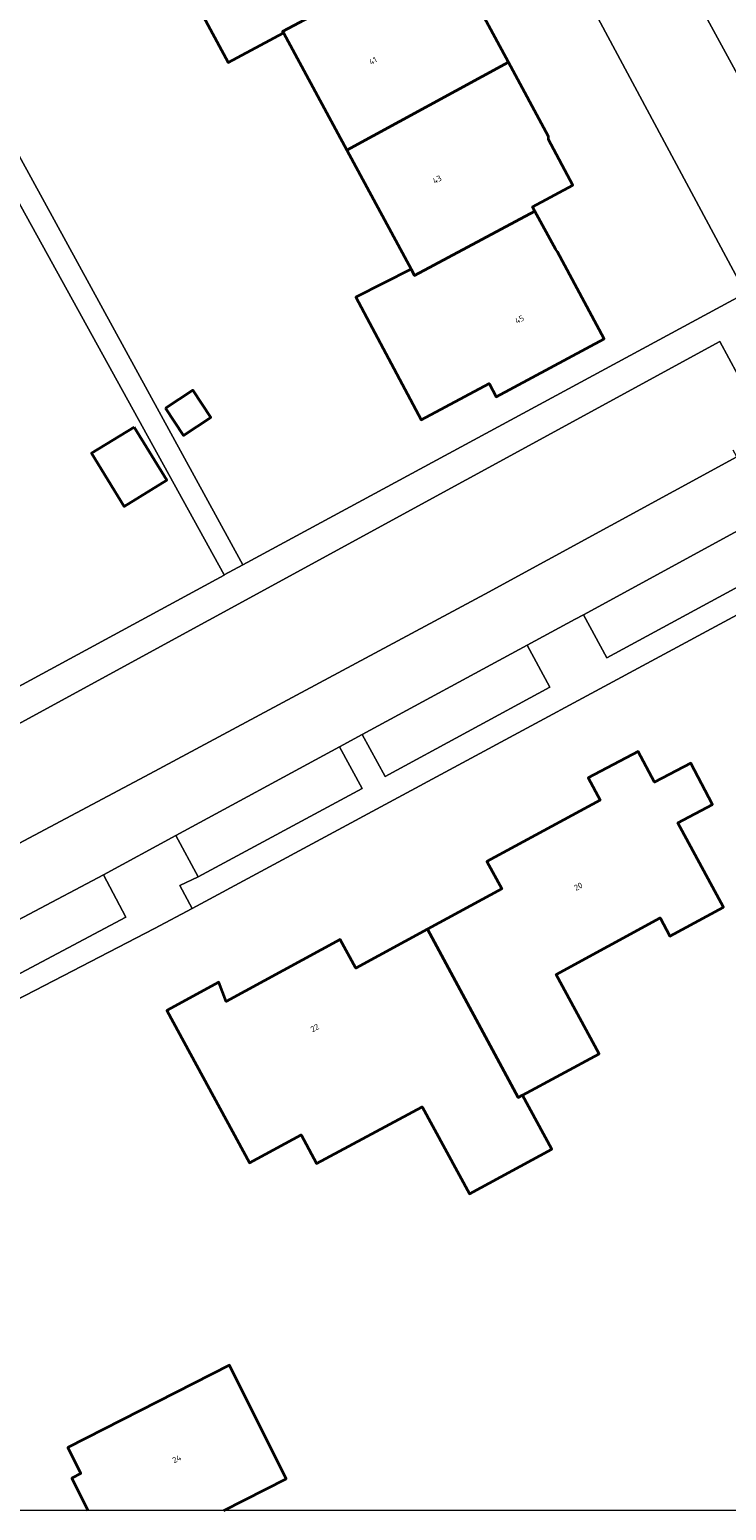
# Model space of a CAD drawing. Header units: metres. Extents: x 154991 to 155595, y 461305 to 461800.
# Tile 40 of 88: x 155293 to 155335, y 461305 to 461395. Entities that reach past the tile are written whole.
import ezdxf
from ezdxf.enums import TextEntityAlignment as Align

# ---------------------------------------------------------------- set-up
doc = ezdxf.new("R2010")
doc.units = ezdxf.units.M
for name, color, linetype, lineweight in [('B-WE-OG-BEBOUWING-GV', 7, 'Continuous', 35), ('B-WE-OG-BEBOUWING-T18', 10, 'Continuous', 18), ('B-WE-OG-TERREIN_BEGROEID-GV', 7, 'Continuous', 18), ('B-WE-OG-TERREIN_ERF-GV', 7, 'Continuous', 18), ('B-WE-VH-VERHARDING_STRAATBAKSTEEN-GV', 252, 'Continuous', 18), ('B-WE-VH-VERHARDING_TEGEL-GV', 252, 'Continuous', 18)]:
    doc.layers.add(name, color=color, linetype=linetype, lineweight=lineweight)
doc.layers.add('X-XX-AL-HULPLIJN-G', color=210, linetype='Continuous', lineweight=18, plot=False)
doc.styles.add('NLCS-ISO-M200-T18', font='NLCS-ISO.ttf', dxfattribs={"height": 0.36})

msp = doc.modelspace()

# ---------------------------------------------------------------- linework, layer by layer
at = {"layer": 'B-WE-OG-BEBOUWING-GV', "flags": 128}
for points in [[(155311.424, 461406.207), (155304.232, 461402.384), (155304.261, 461402.33), (155305.662, 461399.753), (155302.154, 461397.861), (155304.646, 461393.242), (155308.018, 461395.06), (155307.969, 461395.15), (155317.789, 461400.36), (155317.802, 461400.337), (155317.89, 461400.384), (155315.399, 461405.004), (155312.822, 461403.614)], [(155311.879, 461387.91), (155321.749, 461393.277), (155319.332, 461397.754), (155319.245, 461397.707), (155317.802, 461400.337), (155317.789, 461400.36), (155307.969, 461395.15), (155308.018, 461395.06)], [(155321.749, 461393.277), (155311.879, 461387.91), (155315.81, 461380.63), (155316.01, 461380.26), (155323.365, 461384.184), (155323.225, 461384.444), (155325.688, 461385.774), (155324.188, 461388.552), (155324.207, 461388.724)], [(155323.365, 461384.184), (155316.01, 461380.26), (155315.81, 461380.63), (155312.428, 461378.926), (155316.43, 461371.449), (155320.569, 461373.664), (155321.001, 461372.856), (155327.6, 461376.387), (155324.754, 461381.705), (155324.637, 461381.83)], [(155300.817, 461372.162), (155301.912, 461370.488), (155303.586, 461371.583), (155302.491, 461373.257)], [(155298.915, 461371.006), (155296.309, 461369.404), (155298.299, 461366.166), (155300.906, 461367.768)], [(155316.819, 461340.382), (155322.346, 461330.098), (155322.617, 461330.245), (155327.282, 461332.775), (155324.659, 461337.61), (155331.007, 461341.054), (155331.611, 461339.94), (155334.886, 461341.717), (155332.093, 461346.867), (155334.202, 461347.974), (155332.88, 461350.493), (155330.666, 461349.332), (155329.681, 461351.209), (155326.61, 461349.597), (155327.344, 461348.244), (155320.442, 461344.5), (155321.344, 461342.837)], [(155316.819, 461340.382), (155312.428, 461338), (155311.483, 461339.743), (155304.523, 461335.968), (155304.075, 461337.138), (155300.899, 461335.417), (155305.95, 461326.106), (155309.107, 461327.818), (155310.04, 461326.067), (155316.489, 461329.54), (155319.377, 461324.216), (155324.408, 461326.945), (155322.617, 461330.245), (155322.346, 461330.098)]]:
    msp.add_lwpolyline(points, close=True, dxfattribs=at)
msp.add_lwpolyline([(155304.384, 461304.911), (155308.184, 461306.841), (155304.733, 461313.764), (155294.85, 461308.756), (155295.633, 461307.185), (155295.649, 461307.152), (155295.103, 461306.883), (155296.076, 461304.911)], dxfattribs=at)
at = {"layer": 'B-WE-OG-TERREIN_BEGROEID-GV', "flags": 128}
for points in [[(155338.013, 461375.368), (155335.748, 461374.187), (155334.664, 461376.228), (155287.965, 461350.794)], [(155287.965, 461350.794), (155274.206, 461343.3), (155275.034, 461341.997), (155276.056, 461341.021), (155277.038, 461340.495), (155278.084, 461340.178), (155279.324, 461340.075), (155281.284, 461340.491), (155281.062, 461341.051), (155289.806, 461345.7), (155290.234, 461344.745), (155299.863, 461349.839), (155320.304, 461360.816), (155335.699, 461369.183), (155335.477, 461369.593)]]:
    msp.add_lwpolyline(points, dxfattribs=at)
for points in [[(155343.167, 461368.723), (155326.338, 461359.56), (155327.763, 461356.927), (155344.629, 461366.049)], [(155322.892, 461357.694), (155312.833, 461352.251), (155314.222, 461349.69), (155324.273, 461355.128)], [(155301.452, 461346.094), (155302.821, 461343.56), (155312.814, 461348.958), (155311.444, 461351.495)], [(155280.646, 461335.019), (155282.039, 461332.424), (155298.399, 461341.106), (155297.029, 461343.688), (155283.406, 461336.48)]]:
    msp.add_lwpolyline(points, close=True, dxfattribs=at)
at = {"layer": 'B-WE-OG-TERREIN_ERF-GV', "flags": 128}
for points in [[(155463.476, 461433.293), (155428.124, 461411.322), (155397.879, 461394.036), (155377.052, 461382.133), (155347.223, 461365.751), (155302.439, 461341.636), (155300.155, 461340.406), (155294.565, 461337.516), (155259.881, 461319.585), (155262.238, 461314.542), (155267.044, 461304.911)], [(155311.342, 461418.007), (155251.401, 461385.849), (155253.632, 461381.479), (155270.131, 461350.902), (155273.323, 461345.155), (155287.005, 461352.562), (155304.397, 461361.976), (155304.394, 461361.981), (155287.058, 461393.378), (155288.315, 461394.071), (155305.545, 461362.605), (155336.216, 461379.174), (155323.459, 461402.978), (155315.395, 461417.676)], [(155319.332, 461397.754), (155321.749, 461393.277), (155324.207, 461388.724), (155324.188, 461388.552), (155325.688, 461385.774), (155323.225, 461384.444), (155323.365, 461384.184), (155324.637, 461381.83), (155324.754, 461381.705), (155327.6, 461376.387), (155321.001, 461372.856), (155320.569, 461373.664), (155316.43, 461371.449), (155312.428, 461378.926), (155315.81, 461380.63), (155311.879, 461387.91), (155308.018, 461395.06), (155304.646, 461393.242), (155302.154, 461397.861)], [(155333.193, 461397.197), (155341.505, 461381.935), (155371.389, 461397.867)], [(155296.076, 461304.911), (155295.103, 461306.883), (155295.649, 461307.152), (155295.633, 461307.185), (155294.85, 461308.756), (155304.733, 461313.764), (155308.184, 461306.841), (155304.384, 461304.911)]]:
    msp.add_lwpolyline(points, dxfattribs=at)
for points in [[(155305.545, 461362.605), (155288.315, 461394.071), (155287.058, 461393.378), (155304.394, 461361.981)], [(155300.817, 461372.162), (155302.491, 461373.257), (155303.586, 461371.583), (155301.912, 461370.488)], [(155298.915, 461371.006), (155300.906, 461367.768), (155298.299, 461366.166), (155296.309, 461369.404)], [(155322.617, 461330.245), (155324.408, 461326.945), (155319.377, 461324.216), (155316.489, 461329.54), (155310.04, 461326.067), (155309.107, 461327.818), (155305.95, 461326.106), (155300.899, 461335.417), (155304.075, 461337.138), (155304.523, 461335.968), (155311.483, 461339.743), (155312.428, 461338), (155316.819, 461340.382), (155321.344, 461342.837), (155320.442, 461344.5), (155327.344, 461348.244), (155326.61, 461349.597), (155329.681, 461351.209), (155330.666, 461349.332), (155332.88, 461350.493), (155334.202, 461347.974), (155332.093, 461346.867), (155334.886, 461341.717), (155331.611, 461339.94), (155331.007, 461341.054), (155324.659, 461337.61), (155327.282, 461332.775)]]:
    msp.add_lwpolyline(points, close=True, dxfattribs=at)
at = {"layer": 'B-WE-VH-VERHARDING_STRAATBAKSTEEN-GV', "flags": 128}
for points in [[(155315.395, 461417.676), (155323.459, 461402.978), (155336.216, 461379.174), (155341.505, 461381.935), (155333.193, 461397.197), (155321.992, 461418.353), (155321.644, 461418.911), (155319.54, 461420.791)], [(155335.699, 461369.183), (155320.304, 461360.816), (155299.863, 461349.839), (155290.234, 461344.745), (155281.486, 461340.115), (155283.406, 461336.48), (155297.029, 461343.688), (155301.452, 461346.094), (155311.444, 461351.495), (155312.833, 461352.251), (155322.892, 461357.694), (155325.829, 461359.283), (155326.338, 461359.56), (155343.167, 461368.723)]]:
    msp.add_lwpolyline(points, dxfattribs=at)
at = {"layer": 'B-WE-VH-VERHARDING_TEGEL-GV', "flags": 128}
for points in [[(155337.46, 461376.871), (155337.093, 461377.55), (155336.216, 461379.174), (155305.545, 461362.605)], [(155305.545, 461362.605), (155304.394, 461361.981), (155304.397, 461361.976), (155287.005, 461352.562), (155273.323, 461345.155), (155274.206, 461343.3), (155287.965, 461350.794), (155334.664, 461376.228), (155335.748, 461374.187), (155338.013, 461375.368)], [(155344.629, 461366.049), (155327.763, 461356.927), (155326.338, 461359.56), (155325.829, 461359.283), (155322.892, 461357.694), (155324.273, 461355.128), (155314.222, 461349.69), (155312.833, 461352.251), (155311.444, 461351.495), (155312.814, 461348.958), (155302.821, 461343.56), (155301.69, 461343.028), (155302.439, 461341.636), (155347.223, 461365.751)], [(155259.881, 461319.585), (155294.565, 461337.516), (155300.155, 461340.406), (155302.439, 461341.636), (155301.69, 461343.028), (155302.821, 461343.56), (155301.452, 461346.094), (155297.029, 461343.688), (155298.399, 461341.106), (155282.039, 461332.424)]]:
    msp.add_lwpolyline(points, dxfattribs=at)
at = {"layer": 'X-XX-AL-HULPLIJN-G'}
msp.add_lwpolyline([(155584.678, 461304.911), (155002.41, 461304.911), (155002.41, 461797.142), (155584.678, 461797.142)], close=True, dxfattribs=at)

# ---------------------------------------------------------------- texts
at = {"layer": 'B-WE-OG-BEBOUWING-T18', "style": 'NLCS-ISO-M200-T18'}
for s, rotation, p in [('41', 28.4, (155313.485, 461393.354)), ('43', 28.4, (155317.396, 461386.112)), ('45', 28.2, (155322.428, 461377.575)), ('20', 28.5, (155326.019, 461342.975)), ('22', 28.5, (155309.929, 461334.35)), ('24', 26.5, (155301.503, 461308.057))]:
    msp.add_text(s, height=0.36, rotation=rotation, dxfattribs=at).set_placement(p, align=Align.MIDDLE)

doc.saveas('drawing.dxf')
